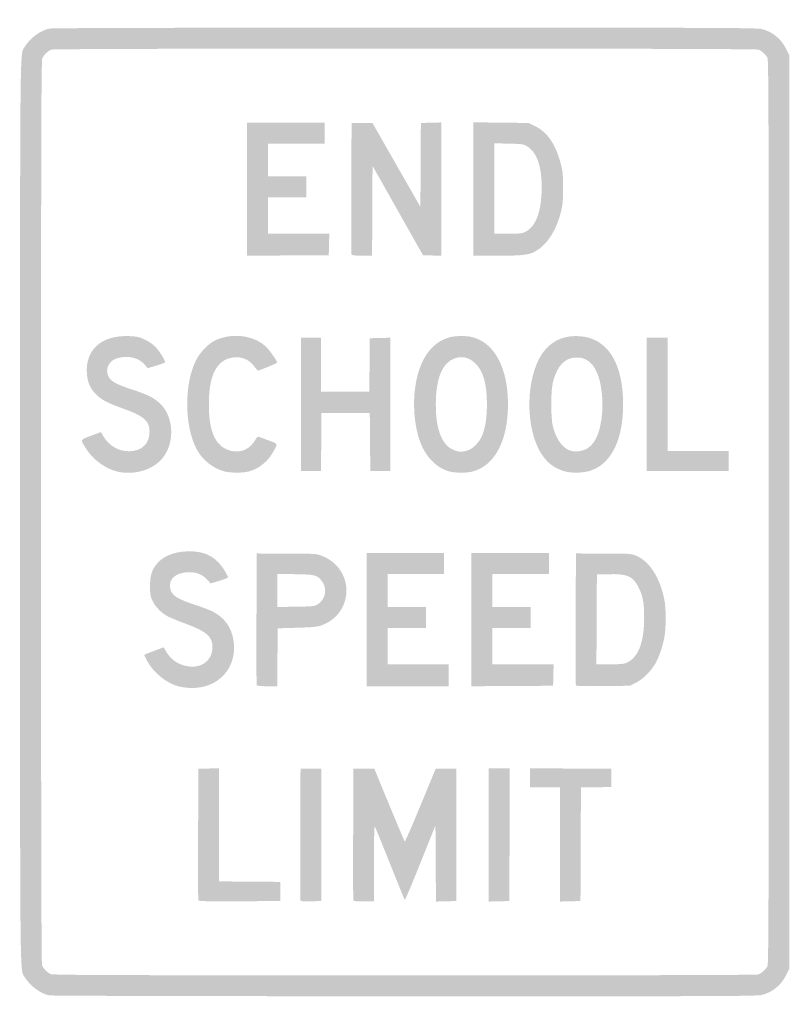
# Model space of a CAD drawing. Header units: inches. Extents: x -11.9 to 11.9, y -15.2 to 15.2.
import ezdxf

# ---------------------------------------------------------------- set-up
doc = ezdxf.new("R2010")
doc.units = ezdxf.units.IN
doc.header["$MEASUREMENT"] = 0

msp = doc.modelspace()

# ---------------------------------------------------------------- hatches: boundary and pattern name
h = msp.add_hatch(color=7)
edge = h.paths.add_edge_path()
edge.add_spline(control_points=[(-11.028, -14.969), (-11.305, -14.904), (-11.618, -14.67), (-11.767, -14.416), (-11.933, -14.133), (-11.921, -15.246), (-11.921, 0), (-11.921, 15.246), (-11.933, 14.133), (-11.767, 14.416), (-11.614, 14.676), (-11.307, 14.903), (-11.016, 14.97), (-10.931, 14.989), (-7.349, 14.999), (0.001, 14.999), (9.754, 15), (10.91, 14.995), (11.06, 14.956), (11.395, 14.869), (11.656, 14.652), (11.815, 14.327)], knot_values=[0, 0, 0, 0, 1, 1, 1, 2, 2, 2, 3, 3, 3, 4, 4, 4, 5, 5, 5, 6, 6, 6, 7, 7, 7, 7], degree=3, periodic=0)
edge.add_line((11.815, 14.327), (11.907, 14.138))
edge.add_line((11.907, 14.138), (11.907, 0))
edge.add_line((11.907, 0), (11.907, -14.138))
edge.add_line((11.907, -14.138), (11.815, -14.327))
edge.add_spline(control_points=[(11.815, -14.327), (11.656, -14.652), (11.395, -14.869), (11.06, -14.956), (10.91, -14.995), (9.758, -15), (-0.013, -14.997), (-6.454, -14.995), (-10.963, -14.984), (-11.028, -14.969)], knot_values=[0, 0, 0, 0, 1, 1, 1, 2, 2, 2, 3, 3, 3, 3], degree=3, periodic=0)
edge = h.paths.add_edge_path(flags=0)
edge.add_spline(control_points=[(10.952, -14.32), (11.049, -14.283), (11.178, -14.165), (11.231, -14.062), (11.265, -13.997), (11.271, -11.984), (11.271, 0), (11.271, 11.984), (11.265, 13.997), (11.231, 14.062), (11.178, 14.165), (11.049, 14.283), (10.952, 14.32), (10.839, 14.363), (-10.839, 14.363), (-10.952, 14.32), (-11.06, 14.279), (-11.185, 14.157), (-11.232, 14.048), (-11.265, 13.971), (-11.271, 11.789), (-11.271, 0.003), (-11.271, -9.788), (-11.262, -13.975), (-11.241, -14.031), (-11.201, -14.136), (-11.08, -14.263), (-10.975, -14.31), (-10.904, -14.342), (-9.037, -14.348), (-0.009, -14.349), (7.613, -14.35), (10.896, -14.341), (10.952, -14.32)], knot_values=[0, 0, 0, 0, 1, 1, 1, 2, 2, 2, 3, 3, 3, 4, 4, 4, 5, 5, 5, 6, 6, 6, 7, 7, 7, 8, 8, 8, 9, 9, 9, 10, 10, 10, 11, 11, 11, 11], degree=3, periodic=0)
for points in [[(-4.887, 10), (-4.887, 12.062), (-3.686, 12.062), (-2.486, 12.062), (-2.486, 11.737), (-2.486, 11.412), (-3.362, 11.412), (-4.237, 11.412), (-4.237, 10.904), (-4.237, 10.395), (-3.644, 10.395), (-3.051, 10.395), (-3.051, 10.071), (-3.051, 9.746), (-3.644, 9.746), (-4.237, 9.746), (-4.237, 9.181), (-4.237, 8.616), (-3.29, 8.616), (-2.343, 8.616), (-2.351, 8.284), (-2.359, 7.952), (-3.623, 7.945), (-4.887, 7.937), (-4.887, 10)], [(-3.22, 3.333), (-3.22, 5.395), (-2.91, 5.395), (-2.599, 5.395), (-2.599, 4.562), (-2.599, 3.729), (-1.851, 3.729), (-1.103, 3.729), (-1.095, 4.555), (-1.088, 5.381), (-0.77, 5.389), (-0.452, 5.397), (-0.452, 3.334), (-0.452, 1.271), (-0.762, 1.271), (-1.073, 1.271), (-1.08, 2.168), (-1.088, 3.065), (-1.836, 3.065), (-2.585, 3.065), (-2.592, 2.168), (-2.6, 1.271), (-2.91, 1.271), (-3.22, 1.271), (-3.22, 3.333)], [(7.486, 3.333), (7.486, 5.395), (7.811, 5.395), (8.136, 5.395), (8.136, 3.644), (8.136, 1.893), (9.082, 1.893), (10.028, 1.893), (10.028, 1.582), (10.028, 1.271), (8.757, 1.271), (7.486, 1.271), (7.486, 3.333)], [(-1.186, -3.333), (-1.186, -1.271), (0.014, -1.271), (1.215, -1.271), (1.215, -1.596), (1.215, -1.921), (0.339, -1.921), (-0.537, -1.921), (-0.537, -2.429), (-0.537, -2.938), (0.056, -2.938), (0.65, -2.938), (0.65, -3.263), (0.65, -3.588), (0.056, -3.588), (-0.537, -3.588), (-0.537, -4.153), (-0.537, -4.718), (0.41, -4.718), (1.356, -4.718), (1.356, -5.056), (1.356, -5.395), (0.085, -5.395), (-1.186, -5.395), (-1.186, -3.333)], [(2.062, -3.334), (2.062, -1.271), (3.263, -1.271), (4.463, -1.271), (4.463, -1.596), (4.463, -1.921), (3.588, -1.921), (2.712, -1.921), (2.712, -2.429), (2.712, -2.938), (3.305, -2.938), (3.898, -2.938), (3.898, -3.263), (3.898, -3.588), (3.305, -3.588), (2.712, -3.588), (2.712, -4.153), (2.712, -4.718), (3.659, -4.718), (4.606, -4.718), (4.598, -5.049), (4.59, -5.381), (3.326, -5.389), (2.062, -5.396), (2.062, -3.334)], [(2.599, -10.001), (2.599, -7.938), (2.924, -7.938), (3.249, -7.938), (3.242, -9.993), (3.234, -12.048), (2.917, -12.056), (2.599, -12.064), (2.599, -10.001)], [(4.802, -10.298), (4.802, -8.531), (4.336, -8.531), (3.87, -8.531), (3.87, -8.234), (3.87, -7.937), (5.134, -7.945), (6.398, -7.952), (6.398, -8.234), (6.398, -8.517), (5.925, -8.525), (5.452, -8.532), (5.445, -10.29), (5.438, -12.048), (5.12, -12.056), (4.802, -12.064), (4.802, -10.298)]]:
    msp.add_hatch(color=7).paths.add_polyline_path(points)
h = msp.add_hatch(color=7)
edge = h.paths.add_edge_path()
edge.add_spline(control_points=[(-1.654, 7.973), (-1.661, 7.993), (-1.664, 8.917), (-1.66, 10.028)], knot_values=[0, 0, 0, 0, 1, 1, 1, 1], degree=3, periodic=0)
edge.add_line((-1.66, 10.028), (-1.653, 12.048))
edge.add_line((-1.653, 12.048), (-1.329, 12.048))
edge.add_line((-1.329, 12.048), (-1.005, 12.048))
edge.add_line((-1.005, 12.048), (-0.263, 10.749))
edge.add_line((-0.263, 10.749), (0.48, 9.45))
edge.add_line((0.48, 9.45), (0.487, 10.749))
edge.add_line((0.487, 10.749), (0.494, 12.048))
edge.add_line((0.494, 12.048), (0.812, 12.056))
edge.add_line((0.812, 12.056), (1.13, 12.064))
edge.add_line((1.13, 12.064), (1.13, 10))
edge.add_line((1.13, 10), (1.13, 7.936))
edge.add_line((1.13, 7.936), (0.845, 7.944))
edge.add_line((0.845, 7.944), (0.56, 7.952))
edge.add_line((0.56, 7.952), (-0.222, 9.336))
edge.add_line((-0.222, 9.336), (-1.003, 10.72))
edge.add_line((-1.003, 10.72), (-1.01, 9.329))
edge.add_line((-1.01, 9.329), (-1.017, 7.938))
edge.add_line((-1.017, 7.938), (-1.329, 7.938))
edge.add_spline(control_points=[(-1.329, 7.938), (-1.552, 7.938), (-1.644, 7.948), (-1.654, 7.973)], knot_values=[0, 0, 0, 0, 1, 1, 1, 1], degree=3, periodic=0)
h = msp.add_hatch(color=7)
edge = h.paths.add_edge_path()
edge.add_line((2.119, 10.002), (2.119, 12.067))
edge.add_line((2.119, 12.067), (2.975, 12.058))
edge.add_line((2.975, 12.058), (3.831, 12.048))
edge.add_line((3.831, 12.048), (4.047, 11.941))
edge.add_spline(control_points=[(4.047, 11.941), (4.414, 11.76), (4.663, 11.394), (4.822, 10.804), (4.89, 10.549), (4.897, 10.477), (4.897, 10.028), (4.896, 9.585), (4.888, 9.505), (4.821, 9.251), (4.683, 8.73), (4.423, 8.317), (4.104, 8.112), (3.864, 7.959), (3.718, 7.938), (2.875, 7.938)], knot_values=[0, 0, 0, 0, 1, 1, 1, 2, 2, 2, 3, 3, 3, 4, 4, 4, 5, 5, 5, 5], degree=3, periodic=0)
edge.add_line((2.875, 7.938), (2.119, 7.938))
edge.add_line((2.119, 7.938), (2.119, 10.002))
edge = h.paths.add_edge_path(flags=0)
edge.add_spline(control_points=[(3.716, 8.669), (4.055, 8.823), (4.238, 9.312), (4.237, 10.066), (4.236, 10.729), (4.081, 11.156), (3.776, 11.331), (3.668, 11.393), (3.622, 11.399), (3.213, 11.408)], knot_values=[0, 0, 0, 0, 1, 1, 1, 2, 2, 2, 3, 3, 3, 3], degree=3, periodic=0)
edge.add_line((3.213, 11.408), (2.768, 11.417))
edge.add_line((2.768, 11.417), (2.768, 10.017))
edge.add_line((2.768, 10.017), (2.768, 8.616))
edge.add_line((2.768, 8.616), (3.185, 8.616))
edge.add_spline(control_points=[(3.185, 8.616), (3.529, 8.617), (3.622, 8.626), (3.716, 8.669)], knot_values=[0, 0, 0, 0, 1, 1, 1, 1], degree=3, periodic=0)
h = msp.add_hatch(color=7)
edge = h.paths.add_edge_path()
edge.add_spline(control_points=[(-8.919, 1.255), (-9.3, 1.348), (-9.698, 1.65), (-9.907, 2.007), (-10.052, 2.255), (-10.064, 2.233), (-9.723, 2.361)], knot_values=[0, 0, 0, 0, 1, 1, 1, 2, 2, 2, 2], degree=3, periodic=0)
edge.add_line((-9.723, 2.361), (-9.418, 2.475))
edge.add_line((-9.418, 2.475), (-9.335, 2.336))
edge.add_spline(control_points=[(-9.335, 2.336), (-9.161, 2.047), (-8.873, 1.881), (-8.545, 1.881), (-8.154, 1.882), (-7.91, 2.115), (-7.91, 2.486), (-7.91, 2.827), (-8.084, 2.976), (-8.771, 3.219), (-9.203, 3.372), (-9.399, 3.476), (-9.565, 3.64), (-9.741, 3.813), (-9.831, 4.013), (-9.851, 4.276), (-9.909, 5.042), (-9.383, 5.495), (-8.497, 5.445), (-8.281, 5.433), (-8.216, 5.416), (-8.037, 5.328), (-7.896, 5.258), (-7.787, 5.178), (-7.697, 5.079), (-7.579, 4.946), (-7.429, 4.701), (-7.429, 4.638), (-7.429, 4.625), (-7.551, 4.578), (-7.699, 4.534)], knot_values=[0, 0, 0, 0, 1, 1, 1, 2, 2, 2, 3, 3, 3, 4, 4, 4, 5, 5, 5, 6, 6, 6, 7, 7, 7, 8, 8, 8, 9, 9, 9, 10, 10, 10, 10], degree=3, periodic=0)
edge.add_line((-7.699, 4.534), (-7.969, 4.454))
edge.add_line((-7.969, 4.454), (-8.052, 4.555))
edge.add_spline(control_points=[(-8.052, 4.555), (-8.23, 4.771), (-8.555, 4.854), (-8.889, 4.77), (-9.132, 4.709), (-9.273, 4.488), (-9.21, 4.268), (-9.152, 4.065), (-9.002, 3.973), (-8.435, 3.788), (-7.975, 3.638), (-7.77, 3.534), (-7.584, 3.358), (-7.118, 2.918), (-7.124, 2.014), (-7.596, 1.574), (-7.924, 1.266), (-8.446, 1.141), (-8.919, 1.255)], knot_values=[0, 0, 0, 0, 1, 1, 1, 2, 2, 2, 3, 3, 3, 4, 4, 4, 5, 5, 5, 6, 6, 6, 6], degree=3, periodic=0)
h = msp.add_hatch(color=7)
edge = h.paths.add_edge_path()
edge.add_spline(control_points=[(-5.584, 1.255), (-5.942, 1.342), (-6.291, 1.625), (-6.465, 1.97), (-6.833, 2.699), (-6.838, 3.955), (-6.476, 4.687), (-6.347, 4.948), (-6.096, 5.21), (-5.876, 5.315), (-5.347, 5.566), (-4.658, 5.473), (-4.285, 5.1), (-4.166, 4.981), (-3.935, 4.642), (-3.959, 4.62), (-3.98, 4.6), (-4.518, 4.379), (-4.545, 4.379), (-4.56, 4.379), (-4.615, 4.437), (-4.666, 4.508), (-4.842, 4.754), (-5.134, 4.849), (-5.438, 4.761), (-5.869, 4.636), (-6.073, 4.176), (-6.073, 3.33), (-6.073, 2.447), (-5.851, 1.994), (-5.367, 1.89), (-5.07, 1.826), (-4.803, 1.948), (-4.643, 2.221), (-4.589, 2.314), (-4.557, 2.343), (-4.523, 2.33), (-4.498, 2.319), (-4.377, 2.274), (-4.255, 2.228), (-3.924, 2.106), (-3.94, 2.127), (-4.043, 1.927), (-4.223, 1.579), (-4.5, 1.345), (-4.84, 1.254), (-5.018, 1.207), (-5.387, 1.207), (-5.584, 1.255)], knot_values=[0, 0, 0, 0, 1, 1, 1, 2, 2, 2, 3, 3, 3, 4, 4, 4, 5, 5, 5, 6, 6, 6, 7, 7, 7, 8, 8, 8, 9, 9, 9, 10, 10, 10, 11, 11, 11, 12, 12, 12, 13, 13, 13, 14, 14, 14, 15, 15, 15, 16, 16, 16, 16], degree=3, periodic=0)
h = msp.add_hatch(color=7)
edge = h.paths.add_edge_path()
edge.add_spline(control_points=[(1.384, 1.253), (0.912, 1.382), (0.552, 1.805), (0.396, 2.414), (0.285, 2.847), (0.254, 3.351), (0.311, 3.805), (0.423, 4.692), (0.802, 5.255), (1.394, 5.413), (1.565, 5.458), (1.883, 5.463), (2.059, 5.422), (2.768, 5.258), (3.192, 4.477), (3.192, 3.333), (3.192, 2.188), (2.769, 1.408), (2.059, 1.245), (1.892, 1.206), (1.54, 1.211), (1.384, 1.253)], knot_values=[0, 0, 0, 0, 1, 1, 1, 2, 2, 2, 3, 3, 3, 4, 4, 4, 5, 5, 5, 6, 6, 6, 7, 7, 7, 7], degree=3, periodic=0)
edge = h.paths.add_edge_path(flags=0)
edge.add_spline(control_points=[(1.915, 1.898), (2.1, 1.944), (2.314, 2.161), (2.4, 2.388), (2.496, 2.642), (2.54, 2.941), (2.54, 3.333), (2.54, 3.963), (2.433, 4.35), (2.192, 4.591), (2.028, 4.755), (1.852, 4.819), (1.655, 4.786), (1.197, 4.71), (0.957, 4.211), (0.957, 3.333), (0.957, 2.524), (1.156, 2.044), (1.549, 1.904), (1.68, 1.857), (1.75, 1.856), (1.915, 1.898)], knot_values=[0, 0, 0, 0, 1, 1, 1, 2, 2, 2, 3, 3, 3, 4, 4, 4, 5, 5, 5, 6, 6, 6, 7, 7, 7, 7], degree=3, periodic=0)
h = msp.add_hatch(color=7)
edge = h.paths.add_edge_path()
edge.add_spline(control_points=[(4.883, 1.279), (4.531, 1.401), (4.306, 1.613), (4.123, 1.991), (3.764, 2.734), (3.766, 3.938), (4.129, 4.688), (4.388, 5.224), (4.826, 5.482), (5.41, 5.444), (6.27, 5.388), (6.759, 4.624), (6.759, 3.333), (6.759, 2.271), (6.413, 1.536), (5.801, 1.298), (5.549, 1.2), (5.133, 1.191), (4.883, 1.279)], knot_values=[0, 0, 0, 0, 1, 1, 1, 2, 2, 2, 3, 3, 3, 4, 4, 4, 5, 5, 5, 6, 6, 6, 6], degree=3, periodic=0)
edge = h.paths.add_edge_path(flags=0)
edge.add_spline(control_points=[(5.638, 1.963), (5.843, 2.083), (5.983, 2.328), (6.056, 2.692), (6.12, 3.017), (6.135, 3.328), (6.102, 3.656), (6.026, 4.401), (5.764, 4.783), (5.328, 4.785), (4.959, 4.787), (4.714, 4.535), (4.585, 4.022), (4.516, 3.748), (4.515, 2.92), (4.584, 2.647), (4.684, 2.249), (4.894, 1.964), (5.135, 1.897), (5.29, 1.853), (5.497, 1.88), (5.638, 1.963)], knot_values=[0, 0, 0, 0, 1, 1, 1, 2, 2, 2, 3, 3, 3, 4, 4, 4, 5, 5, 5, 6, 6, 6, 7, 7, 7, 7], degree=3, periodic=0)
h = msp.add_hatch(color=7)
edge = h.paths.add_edge_path()
edge.add_spline(control_points=[(-6.988, -5.407), (-7.368, -5.315), (-7.77, -4.997), (-7.979, -4.623), (-8.038, -4.518), (-8.081, -4.427), (-8.075, -4.422), (-8.07, -4.416), (-7.931, -4.362), (-7.768, -4.3)], knot_values=[0, 0, 0, 0, 1, 1, 1, 2, 2, 2, 3, 3, 3, 3], degree=3, periodic=0)
edge.add_line((-7.768, -4.3), (-7.472, -4.189))
edge.add_line((-7.472, -4.189), (-7.406, -4.305))
edge.add_spline(control_points=[(-7.406, -4.305), (-7.269, -4.548), (-7.078, -4.693), (-6.803, -4.763), (-6.345, -4.881), (-5.96, -4.62), (-5.96, -4.191), (-5.96, -3.859), (-6.144, -3.697), (-6.791, -3.46), (-7.017, -3.377), (-7.268, -3.273), (-7.349, -3.23), (-7.553, -3.118), (-7.731, -2.936), (-7.82, -2.746), (-7.886, -2.605), (-7.895, -2.55), (-7.895, -2.302), (-7.895, -1.956), (-7.836, -1.774), (-7.661, -1.578), (-7.429, -1.32), (-7.035, -1.194), (-6.548, -1.222), (-6.12, -1.246), (-5.81, -1.438), (-5.581, -1.82), (-5.526, -1.913), (-5.48, -2.003), (-5.48, -2.02), (-5.48, -2.038), (-5.601, -2.089), (-5.749, -2.132)], knot_values=[0, 0, 0, 0, 1, 1, 1, 2, 2, 2, 3, 3, 3, 4, 4, 4, 5, 5, 5, 6, 6, 6, 7, 7, 7, 8, 8, 8, 9, 9, 9, 10, 10, 10, 11, 11, 11, 11], degree=3, periodic=0)
edge.add_line((-5.749, -2.132), (-6.018, -2.212))
edge.add_line((-6.018, -2.212), (-6.125, -2.095))
edge.add_spline(control_points=[(-6.125, -2.095), (-6.273, -1.936), (-6.438, -1.866), (-6.67, -1.865), (-7.079, -1.864), (-7.322, -2.059), (-7.273, -2.349), (-7.234, -2.581), (-7.079, -2.686), (-6.483, -2.881), (-6.281, -2.947), (-6.041, -3.039), (-5.95, -3.085), (-5.592, -3.265), (-5.37, -3.575), (-5.308, -3.98), (-5.183, -4.807), (-5.76, -5.459), (-6.609, -5.45), (-6.726, -5.448), (-6.897, -5.429), (-6.988, -5.407)], knot_values=[0, 0, 0, 0, 1, 1, 1, 2, 2, 2, 3, 3, 3, 4, 4, 4, 5, 5, 5, 6, 6, 6, 7, 7, 7, 7], degree=3, periodic=0)
h = msp.add_hatch(color=7)
edge = h.paths.add_edge_path()
edge.add_spline(control_points=[(-4.592, -5.36), (-4.599, -5.341), (-4.602, -4.416), (-4.598, -3.305)], knot_values=[0, 0, 0, 0, 1, 1, 1, 1], degree=3, periodic=0)
edge.add_line((-4.598, -3.305), (-4.59, -1.285))
edge.add_line((-4.59, -1.285), (-3.672, -1.287))
edge.add_spline(control_points=[(-3.672, -1.287), (-2.81, -1.289), (-2.744, -1.293), (-2.592, -1.349), (-1.989, -1.572), (-1.68, -2.179), (-1.865, -2.778), (-1.973, -3.129), (-2.25, -3.402), (-2.62, -3.524), (-2.716, -3.556), (-2.923, -3.573), (-3.347, -3.585)], knot_values=[0, 0, 0, 0, 1, 1, 1, 2, 2, 2, 3, 3, 3, 4, 4, 4, 4], degree=3, periodic=0)
edge.add_line((-3.347, -3.585), (-3.941, -3.602))
edge.add_line((-3.941, -3.602), (-3.948, -4.499))
edge.add_line((-3.948, -4.499), (-3.956, -5.395))
edge.add_line((-3.956, -5.395), (-4.267, -5.395))
edge.add_spline(control_points=[(-4.267, -5.395), (-4.49, -5.395), (-4.582, -5.385), (-4.592, -5.36)], knot_values=[0, 0, 0, 0, 1, 1, 1, 1], degree=3, periodic=0)
edge = h.paths.add_edge_path(flags=0)
edge.add_spline(control_points=[(-2.712, -2.866), (-2.447, -2.71), (-2.389, -2.356), (-2.589, -2.119), (-2.731, -1.949), (-2.785, -1.937), (-3.397, -1.926)], knot_values=[0, 0, 0, 0, 1, 1, 1, 2, 2, 2, 2], degree=3, periodic=0)
edge.add_line((-3.397, -1.926), (-3.955, -1.916))
edge.add_line((-3.955, -1.916), (-3.955, -2.429))
edge.add_line((-3.955, -2.429), (-3.955, -2.942))
edge.add_line((-3.955, -2.942), (-3.383, -2.933))
edge.add_spline(control_points=[(-3.383, -2.933), (-2.866, -2.925), (-2.801, -2.918), (-2.712, -2.866)], knot_values=[0, 0, 0, 0, 1, 1, 1, 1], degree=3, periodic=0)
h = msp.add_hatch(color=7)
edge = h.paths.add_edge_path()
edge.add_spline(control_points=[(5.296, -5.362), (5.288, -5.342), (5.285, -4.416), (5.289, -3.305)], knot_values=[0, 0, 0, 0, 1, 1, 1, 1], degree=3, periodic=0)
edge.add_line((5.289, -3.305), (5.297, -1.285))
edge.add_line((5.297, -1.285), (6.144, -1.286))
edge.add_spline(control_points=[(6.144, -1.286), (6.969, -1.287), (6.996, -1.289), (7.161, -1.354), (7.589, -1.524), (7.936, -2.088), (8.049, -2.797), (8.087, -3.035), (8.087, -3.524), (8.049, -3.804), (8.012, -4.074), (7.88, -4.48), (7.763, -4.685), (7.622, -4.93), (7.364, -5.185), (7.151, -5.29)], knot_values=[0, 0, 0, 0, 1, 1, 1, 2, 2, 2, 3, 3, 3, 4, 4, 4, 5, 5, 5, 5], degree=3, periodic=0)
edge.add_line((7.151, -5.29), (6.963, -5.381))
edge.add_line((6.963, -5.381), (6.137, -5.391))
edge.add_spline(control_points=[(6.137, -5.391), (5.469, -5.398), (5.308, -5.393), (5.296, -5.362)], knot_values=[0, 0, 0, 0, 1, 1, 1, 1], degree=3, periodic=0)
edge = h.paths.add_edge_path(flags=0)
edge.add_spline(control_points=[(6.879, -4.664), (7.232, -4.5), (7.409, -4.037), (7.411, -3.277), (7.412, -2.807), (7.368, -2.576), (7.226, -2.31), (7.051, -1.982), (6.881, -1.911), (6.299, -1.926)], knot_values=[0, 0, 0, 0, 1, 1, 1, 2, 2, 2, 3, 3, 3, 3], degree=3, periodic=0)
edge.add_line((6.299, -1.926), (5.946, -1.935))
edge.add_line((5.946, -1.935), (5.939, -3.326))
edge.add_line((5.939, -3.326), (5.932, -4.718))
edge.add_line((5.932, -4.718), (6.349, -4.717))
edge.add_spline(control_points=[(6.349, -4.717), (6.694, -4.716), (6.785, -4.707), (6.879, -4.664)], knot_values=[0, 0, 0, 0, 1, 1, 1, 1], degree=3, periodic=0)
h = msp.add_hatch(color=7)
edge = h.paths.add_edge_path()
edge.add_spline(control_points=[(-6.399, -12.027), (-6.407, -12.008), (-6.41, -11.083), (-6.406, -9.972)], knot_values=[0, 0, 0, 0, 1, 1, 1, 1], degree=3, periodic=0)
edge.add_line((-6.406, -9.972), (-6.398, -7.952))
edge.add_line((-6.398, -7.952), (-6.081, -7.944))
edge.add_line((-6.081, -7.944), (-5.763, -7.936))
edge.add_line((-5.763, -7.936), (-5.763, -9.688))
edge.add_line((-5.763, -9.688), (-5.763, -11.44))
edge.add_line((-5.763, -11.44), (-4.809, -11.447))
edge.add_line((-4.809, -11.447), (-3.856, -11.455))
edge.add_line((-3.856, -11.455), (-3.856, -11.751))
edge.add_line((-3.856, -11.751), (-3.856, -12.048))
edge.add_line((-3.856, -12.048), (-5.121, -12.055))
edge.add_spline(control_points=[(-5.121, -12.055), (-6.118, -12.061), (-6.389, -12.055), (-6.399, -12.027)], knot_values=[0, 0, 0, 0, 1, 1, 1, 1], degree=3, periodic=0)
h = msp.add_hatch(color=7)
edge = h.paths.add_edge_path()
edge.add_spline(control_points=[(-3.235, -12.028), (-3.243, -12.008), (-3.246, -11.083), (-3.242, -9.972)], knot_values=[0, 0, 0, 0, 1, 1, 1, 1], degree=3, periodic=0)
edge.add_line((-3.242, -9.972), (-3.234, -7.952))
edge.add_line((-3.234, -7.952), (-2.91, -7.952))
edge.add_line((-2.91, -7.952), (-2.585, -7.952))
edge.add_line((-2.585, -7.952), (-2.585, -10))
edge.add_line((-2.585, -10), (-2.585, -12.048))
edge.add_line((-2.585, -12.048), (-2.903, -12.056))
edge.add_spline(control_points=[(-2.903, -12.056), (-3.142, -12.062), (-3.225, -12.055), (-3.235, -12.028)], knot_values=[0, 0, 0, 0, 1, 1, 1, 1], degree=3, periodic=0)
h = msp.add_hatch(color=7)
edge = h.paths.add_edge_path()
edge.add_spline(control_points=[(-1.597, -12.027), (-1.605, -12.007), (-1.607, -11.083), (-1.603, -9.972)], knot_values=[0, 0, 0, 0, 1, 1, 1, 1], degree=3, periodic=0)
edge.add_line((-1.603, -9.972), (-1.596, -7.952))
edge.add_line((-1.596, -7.952), (-1.272, -7.952))
edge.add_line((-1.272, -7.952), (-0.947, -7.952))
edge.add_line((-0.947, -7.952), (-0.487, -9.068))
edge.add_spline(control_points=[(-0.487, -9.068), (-0.233, -9.681), (-0.017, -10.192), (-0.006, -10.203), (0.005, -10.214), (0.225, -9.712), (0.483, -9.088)], knot_values=[0, 0, 0, 0, 1, 1, 1, 2, 2, 2, 2], degree=3, periodic=0)
edge.add_line((0.483, -9.088), (0.952, -7.952))
edge.add_line((0.952, -7.952), (1.274, -7.952))
edge.add_line((1.274, -7.952), (1.596, -7.952))
edge.add_line((1.596, -7.952), (1.596, -10))
edge.add_line((1.596, -10), (1.596, -12.048))
edge.add_line((1.596, -12.048), (1.279, -12.056))
edge.add_line((1.279, -12.056), (0.961, -12.064))
edge.add_line((0.961, -12.064), (0.954, -10.884))
edge.add_line((0.954, -10.884), (0.946, -9.703))
edge.add_line((0.946, -9.703), (0.48, -10.867))
edge.add_spline(control_points=[(0.48, -10.867), (0.224, -11.507), (0.006, -12.022), (-0.005, -12.011), (-0.015, -12), (-0.224, -11.489), (-0.468, -10.876), (-0.712, -10.262), (-0.923, -9.748), (-0.936, -9.733), (-0.95, -9.718), (-0.96, -10.231), (-0.96, -10.884)], knot_values=[0, 0, 0, 0, 1, 1, 1, 2, 2, 2, 3, 3, 3, 4, 4, 4, 4], degree=3, periodic=0)
edge.add_line((-0.96, -10.884), (-0.96, -12.062))
edge.add_line((-0.96, -12.062), (-1.272, -12.062))
edge.add_spline(control_points=[(-1.272, -12.062), (-1.495, -12.062), (-1.588, -12.052), (-1.597, -12.027)], knot_values=[0, 0, 0, 0, 1, 1, 1, 1], degree=3, periodic=0)

doc.saveas('drawing.dxf')
